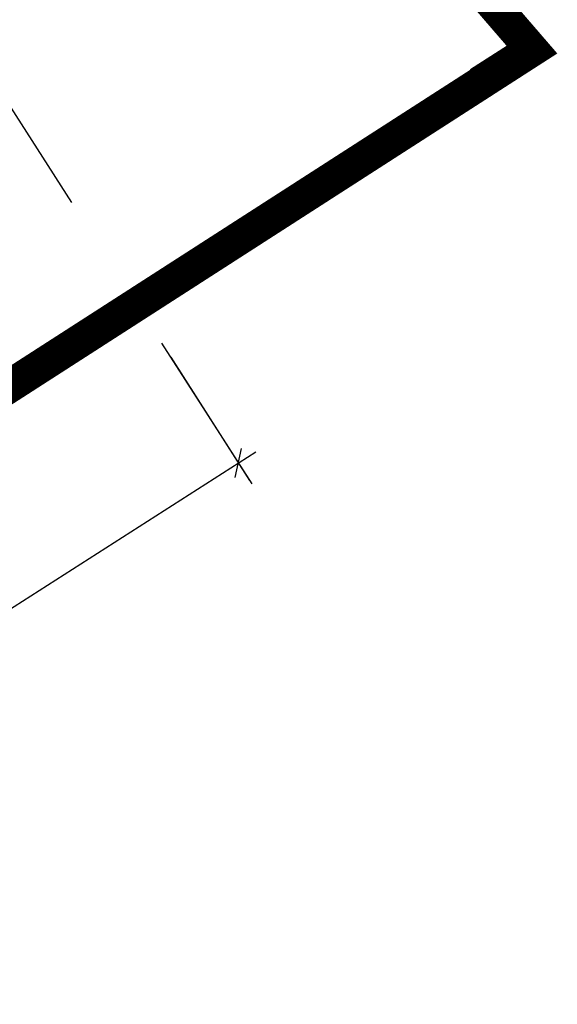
# Model space of a CAD drawing. Header units: metres. Extents: x 32339189 to 32339744, y 5702369 to 5702760.
# Tile 47 of 48: x 32339736 to 32339744, y 5702702 to 5702717. Entities that reach past the tile are written whole.
import ezdxf

# ---------------------------------------------------------------- set-up
doc = ezdxf.new("R2010")
doc.units = ezdxf.units.M
doc.header["$MEASUREMENT"] = 0
doc.linetypes.add('19', pattern=[0.5, 0.25, -0.25])
doc.layers.add('LRS-Trasse und Kabelzugschächte', color=252, linetype='Continuous', lineweight=25)
doc.layers.add('LRS_Bauabschnitte', color=10, linetype='Continuous')
doc.layers.add('LRS_BM', color=7, linetype='Continuous')
doc.styles.add('lrs-1_0250', font='ARIALN.TTF', dxfattribs={"height": 0.625})
doc.dimstyles.new('lrs_1_0250', dxfattribs={"dimtxt": 0.625, "dimasz": 0.3125, "dimexe": 0.3125, "dimexo": 0.625, "dimgap": 0.3125, "dimtad": 1, "dimzin": 5, "dimdsep": 46, "dimtxsty": 'lrs-1_0250', "dimblk1": 'OBLIQUE', "dimblk2": 'OBLIQUE', "dimsah": 1, "dimcen": -0.3125, "dimdle": 0.3125, "dimclrd": 256, "dimclre": 256, "dimclrt": 256, "dimadec": 0, "dimazin": 0, "dimtfac": 1, "dimtix": 1, "dimtmove": 2, "dimatfit": 3, "dimldrblk": 'OBLIQUE', "dimfxl": 1, "dimtolj": 1, "dimtzin": 5, "dimlwd": -1, "dimlwe": -1, "dimarcsym": 0})

# ---------------------------------------------------------------- blocks, each defined once
blk = doc.blocks.new('_OBLIQUE')
at = {"color": 0, "linetype": 'ByBlock'}
blk.add_line((-0.5, -0.5), (0.5, 0.5), dxfattribs=at)
blk = doc.blocks.new('*D98')
at = {"layer": 'DEFPOINTS', "color": 0}
for p in [(32339738.137, 5702712.211), (32339739.485, 5702710.106), (32339727.816, 5702705.605)]:
    blk.add_point(p, dxfattribs=at)
at = {"layer": 'LRS_BM'}
for p, q in [((32339738.474, 5702711.685), (32339739.653, 5702709.843)), ((32339728.9, 5702703.331), (32339739.748, 5702710.274)), ((32339728.153, 5702705.078), (32339729.332, 5702703.236))]:
    blk.add_line(p, q, dxfattribs=at)
at = {"layer": 'LRS_BM', "xscale": 0.3125, "yscale": 0.3125, "zscale": 0.3125}
for p, rotation in [((32339739.485, 5702710.106), 32.6236808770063), ((32339729.163, 5702703.499), 212.6236808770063)]:
    blk.add_blockref('_OBLIQUE', p, dxfattribs=dict(at, rotation=rotation))
at = {"layer": 'LRS_BM', "insert": (32339733.984, 5702707.334), "char_height": 0.625, "attachment_point": 5, "rotation": 32.6237, "style": 'lrs-1_0250', "bg_fill": 3, "box_fill_scale": 1.25, "bg_fill_color": 257, "bg_fill_transparency": 0}
blk.add_mtext('\\A1;12.25', dxfattribs=at)

msp = doc.modelspace()

# ---------------------------------------------------------------- linework, layer by layer
at = {"layer": 'LRS-Trasse und Kabelzugschächte', "color": 6}
for p, q in [((32339742.956, 5702715.99), (32339743.703, 5702716.468)), ((32339743.703, 5702716.468), (32339743.71, 5702716.46))]:
    msp.add_line(p, q, dxfattribs=at)
at = {"layer": 'LRS_Bauabschnitte', "color": 242, "linetype": '19', "ltscale": 20, "true_color": 0xcd2027, "const_width": 0.5}
msp.add_lwpolyline([(32339536.658, 5702614.05, -0.085654), (32339550.633, 5702606.583), (32339575.288, 5702621.06), (32339643.757, 5702664.928), (32339699.06, 5702700.333), (32339699.432, 5702711.639), (32339701.875, 5702711.601), (32339704.106, 5702758.471), (32339705.885, 5702760.122), (32339710.301, 5702755.207), (32339743.878, 5702716.283), (32339644.414, 5702652.272), (32339643.454, 5702623.445), (32339719.01, 5702620.012), (32339720.829, 5702617.931, -0.226268), (32339723.35, 5702611.538), (32339563.719, 5702467.599, -0.427839), (32339556.762, 5702468.024), (32339538.282, 5702489.209, -0.176825)], format="xyb", dxfattribs=at)

# ---------------------------------------------------------------- next in the draw order: dimensions: what is measured, and where the dimension line sits
at = {"layer": 'LRS_BM'}
dim = msp.add_aligned_dim(p1=(32339727.816, 5702705.605), p2=(32339738.137, 5702712.211), distance=-2.5, dimstyle='lrs_1_0250', override={"dimtfill": 1}, dxfattribs=at)
dim.commit()
dim.dimension.update_dxf_attribs({"geometry": '*D98', "text_midpoint": (32339733.984, 5702707.334)})

# ---------------------------------------------------------------- next in the draw order: linework, layer by layer
at = {"layer": 'LRS_BM', "linetype": '19', "ltscale": 10}
msp.add_line((32339730.246, 5702724.528), (32339740.158, 5702709.052), dxfattribs=at)

doc.saveas('drawing.dxf')
